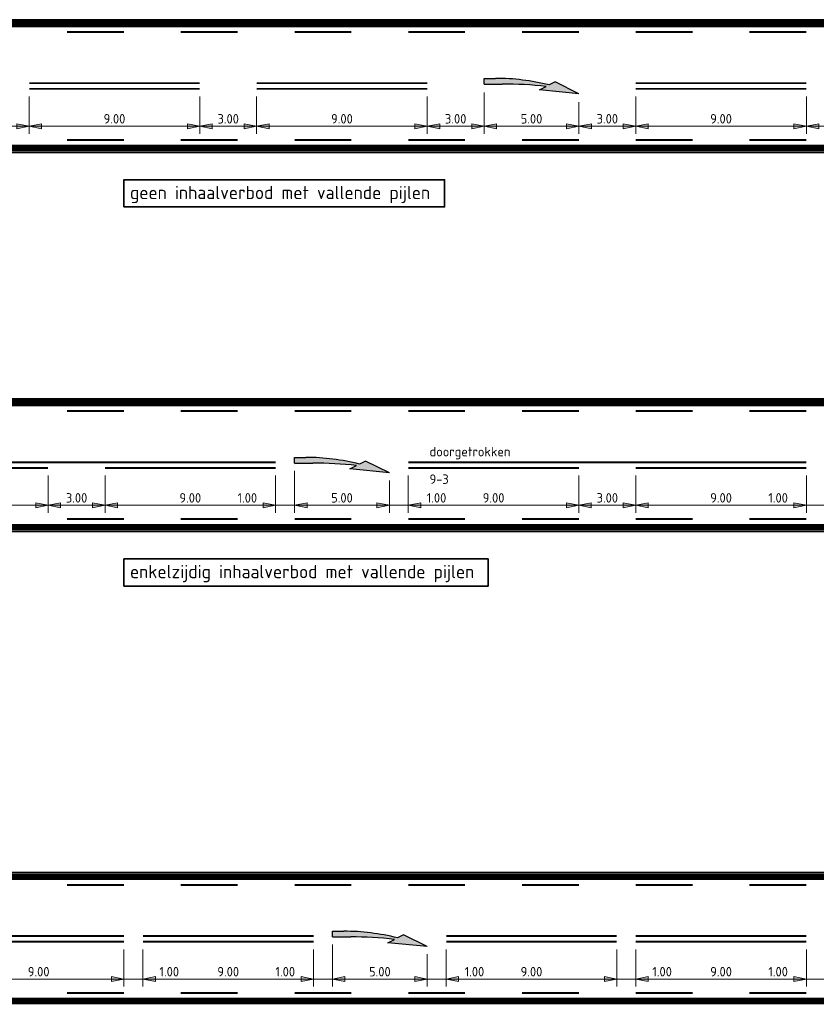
# Model space of a CAD drawing. Header units: metres. Extents: x -699 to 2316, y -1199 to 781.
# Tile 23 of 256: x 37 to 79, y -372 to -320. Entities that reach past the tile are written whole.
import ezdxf

# ---------------------------------------------------------------- set-up
doc = ezdxf.new("R2010")
doc.units = ezdxf.units.M
doc.header["$PDMODE"] = 1
for name, pattern in [('VW-1-1_STREEP', [2, 1, -1]), ('VW-3-3_STREEP', [6, 3, -3]), ('VW-9-3_STREEP', [12, 9, -3])]:
    doc.linetypes.add(name, pattern=pattern)
for name, color, linetype, lineweight in [('N-WA-VW-MARKERING_DYNAMISCH-G', 7, 'Continuous', 35), ('N-WA-VW-MARKERING_PIJL-S', 7, 'Continuous', 25), ('N-WE-VH-KANTVERHARDING-G', 210, 'Continuous', 35), ('N-WE-VW-MARKERING_LANGS_STREEP_33-G', 7, 'VW-3-3_STREEP', 13), ('N-WE-VW-MARKERING_LANGS_STREEP_93-G', 7, 'VW-9-3_STREEP', 13), ('N-WE-VW-MARKERING_LANGS_STREEP_DOORGETROKKEN_010-G', 7, 'Continuous', 13), ('X-XX-AL-M', 7, 'Continuous', 18), ('X-XX-AL-T25', 7, 'Continuous', 25), ('X-XX-AL-T35', 50, 'Continuous', 35)]:
    doc.layers.add(name, color=color, linetype=linetype, lineweight=lineweight)
doc.styles.add('NLCS-ISO', font='NLCS-ISO.ttf')
doc.styles.add('NLCS-ISO Standaard', font='NLCS-ISO.ttf')
doc.dimstyles.new('NLCS-M200-T25-Pijl-A', dxfattribs={"dimtxt": 0.5, "dimasz": 0.375, "dimexe": 0.4, "dimexo": 0.4, "dimgap": 0.14, "dimtad": 1, "dimlfac": -1, "dimzin": 0, "dimdsep": 46, "dimtxsty": 'NLCS-ISO Standaard', "dimblk": 'Pijl', "dimblk1": 'Pijl', "dimblk2": 'Pijl', "dimcen": 2.5, "dimdle": 2, "dimclrd": 256, "dimclre": 256, "dimclrt": 256, "dimadec": 0, "dimazin": 0, "dimtfac": 1, "dimtofl": 0, "dimtmove": 0, "dimatfit": 3, "dimldrblk": 'Pijl', "dimfxl": 1, "dimtolj": 1, "dimtzin": 0, "dimlwd": 18, "dimlwe": 18, "dimarcsym": 0})

# ---------------------------------------------------------------- blocks, each defined once
blk = doc.blocks.new('Pijl')
h = blk.add_hatch(color=256)
h.paths.add_polyline_path([(0, 0), (-1.75, 0.35), (-1.75, 0)])
h.paths.add_polyline_path([(-1.75, 0), (-1.75, -0.35), (0, 0)])
for p, q in [((-1.9, 0), (0, 0)), ((0, 0), (-1.75, 0.35)), ((-1.75, 0.35), (-1.75, -0.35)), ((0, 0), (-1.75, -0.35))]:
    blk.add_line(p, q)
blk = doc.blocks.new('*D185')
at = {"layer": 'Defpoints', "color": 0, "transparency": 16777216}
for p in [(29.908, -343.234), (38.908, -343.234), (38.908, -345.203)]:
    blk.add_point(p, dxfattribs=at)
at = {"layer": 'X-XX-AL-M', "lineweight": 18, "transparency": 16777216}
for p, q in [((29.908, -343.634), (29.908, -345.603)), ((38.908, -343.634), (38.908, -345.603)), ((30.283, -345.203), (38.533, -345.203))]:
    blk.add_line(p, q, dxfattribs=at)
at = {"layer": 'X-XX-AL-M', "lineweight": 18, "transparency": 16777216, "xscale": 0.375, "yscale": 0.375, "zscale": 0.375, "rotation": 180}
blk.add_blockref('Pijl', (29.908, -345.203), dxfattribs=at)
at = {"layer": 'X-XX-AL-M', "lineweight": 18, "transparency": 16777216, "xscale": 0.375, "yscale": 0.375, "zscale": 0.375}
blk.add_blockref('Pijl', (38.908, -345.203), dxfattribs=at)
at = {"layer": 'X-XX-AL-M', "transparency": 16777216, "insert": (34.408, -344.813), "char_height": 0.5, "attachment_point": 5, "style": 'NLCS-ISO Standaard'}
blk.add_mtext('\\A1;9.00', dxfattribs=at)
blk = doc.blocks.new('*D186')
at = {"layer": 'Defpoints', "color": 0, "transparency": 16777216}
for p in [(38.908, -343.234), (41.908, -343.234), (41.908, -345.203)]:
    blk.add_point(p, dxfattribs=at)
at = {"layer": 'X-XX-AL-M', "lineweight": 18, "transparency": 16777216}
for p, q in [((38.908, -343.634), (38.908, -345.603)), ((41.908, -343.634), (41.908, -345.603)), ((39.283, -345.203), (41.533, -345.203))]:
    blk.add_line(p, q, dxfattribs=at)
at = {"layer": 'X-XX-AL-M', "lineweight": 18, "transparency": 16777216, "xscale": 0.375, "yscale": 0.375, "zscale": 0.375, "rotation": 180}
blk.add_blockref('Pijl', (38.908, -345.203), dxfattribs=at)
at = {"layer": 'X-XX-AL-M', "lineweight": 18, "transparency": 16777216, "xscale": 0.375, "yscale": 0.375, "zscale": 0.375}
blk.add_blockref('Pijl', (41.908, -345.203), dxfattribs=at)
at = {"layer": 'X-XX-AL-M', "transparency": 16777216, "insert": (40.408, -344.813), "char_height": 0.5, "attachment_point": 5, "style": 'NLCS-ISO Standaard'}
blk.add_mtext('\\A1;3.00', dxfattribs=at)
blk = doc.blocks.new('*D187')
at = {"layer": 'Defpoints', "color": 0, "transparency": 16777216}
for p in [(41.908, -343.234), (50.908, -343.234), (50.908, -345.203)]:
    blk.add_point(p, dxfattribs=at)
at = {"layer": 'X-XX-AL-M', "lineweight": 18, "transparency": 16777216}
for p, q in [((41.908, -343.634), (41.908, -345.603)), ((50.908, -343.634), (50.908, -345.603)), ((42.283, -345.203), (50.533, -345.203))]:
    blk.add_line(p, q, dxfattribs=at)
at = {"layer": 'X-XX-AL-M', "lineweight": 18, "transparency": 16777216, "xscale": 0.375, "yscale": 0.375, "zscale": 0.375, "rotation": 180}
blk.add_blockref('Pijl', (41.908, -345.203), dxfattribs=at)
at = {"layer": 'X-XX-AL-M', "lineweight": 18, "transparency": 16777216, "xscale": 0.375, "yscale": 0.375, "zscale": 0.375}
blk.add_blockref('Pijl', (50.908, -345.203), dxfattribs=at)
at = {"layer": 'X-XX-AL-M', "transparency": 16777216, "insert": (46.408, -344.813), "char_height": 0.5, "attachment_point": 5, "style": 'NLCS-ISO Standaard'}
blk.add_mtext('\\A1;9.00', dxfattribs=at)
blk = doc.blocks.new('*D188')
at = {"layer": 'Defpoints', "color": 0, "transparency": 16777216}
for p in [(51.909, -343.029), (56.909, -343.539), (56.909, -345.203)]:
    blk.add_point(p, dxfattribs=at)
at = {"layer": 'X-XX-AL-M', "lineweight": 18, "transparency": 16777216}
for p, q in [((51.909, -343.429), (51.909, -345.603)), ((56.909, -343.939), (56.909, -345.603)), ((52.284, -345.203), (56.534, -345.203))]:
    blk.add_line(p, q, dxfattribs=at)
at = {"layer": 'X-XX-AL-M', "lineweight": 18, "transparency": 16777216, "xscale": 0.375, "yscale": 0.375, "zscale": 0.375, "rotation": 180}
blk.add_blockref('Pijl', (51.909, -345.203), dxfattribs=at)
at = {"layer": 'X-XX-AL-M', "lineweight": 18, "transparency": 16777216, "xscale": 0.375, "yscale": 0.375, "zscale": 0.375}
blk.add_blockref('Pijl', (56.909, -345.203), dxfattribs=at)
at = {"layer": 'X-XX-AL-M', "transparency": 16777216, "insert": (54.409, -344.813), "char_height": 0.5, "attachment_point": 5, "style": 'NLCS-ISO Standaard'}
blk.add_mtext('\\A1;5.00', dxfattribs=at)
blk = doc.blocks.new('*D189')
at = {"layer": 'Defpoints', "color": 0, "transparency": 16777216}
for p in [(57.908, -343.234), (66.908, -343.234), (66.908, -345.203)]:
    blk.add_point(p, dxfattribs=at)
at = {"layer": 'X-XX-AL-M', "lineweight": 18, "transparency": 16777216}
for p, q in [((57.908, -343.634), (57.908, -345.603)), ((66.908, -343.634), (66.908, -345.603)), ((58.283, -345.203), (66.533, -345.203))]:
    blk.add_line(p, q, dxfattribs=at)
at = {"layer": 'X-XX-AL-M', "lineweight": 18, "transparency": 16777216, "xscale": 0.375, "yscale": 0.375, "zscale": 0.375, "rotation": 180}
blk.add_blockref('Pijl', (57.908, -345.203), dxfattribs=at)
at = {"layer": 'X-XX-AL-M', "lineweight": 18, "transparency": 16777216, "xscale": 0.375, "yscale": 0.375, "zscale": 0.375}
blk.add_blockref('Pijl', (66.908, -345.203), dxfattribs=at)
at = {"layer": 'X-XX-AL-M', "transparency": 16777216, "insert": (62.408, -344.813), "char_height": 0.5, "attachment_point": 5, "style": 'NLCS-ISO Standaard'}
blk.add_mtext('\\A1;9.00', dxfattribs=at)
blk = doc.blocks.new('*D190')
at = {"layer": 'Defpoints', "color": 0, "transparency": 16777216}
for p in [(78.908, -343.234), (79.909, -342.979), (79.909, -345.203)]:
    blk.add_point(p, dxfattribs=at)
at = {"layer": 'X-XX-AL-M', "lineweight": 18, "transparency": 16777216}
for p, q in [((79.909, -343.379), (79.909, -345.603)), ((78.908, -343.634), (78.908, -345.603)), ((78.533, -345.203), (76.778, -345.203)), ((80.284, -345.203), (80.659, -345.203))]:
    blk.add_line(p, q, dxfattribs=at)
at = {"layer": 'X-XX-AL-M', "lineweight": 18, "transparency": 16777216, "xscale": 0.375, "yscale": 0.375, "zscale": 0.375}
blk.add_blockref('Pijl', (78.908, -345.203), dxfattribs=at)
at = {"layer": 'X-XX-AL-M', "lineweight": 18, "transparency": 16777216, "xscale": 0.375, "yscale": 0.375, "zscale": 0.375, "rotation": 180}
blk.add_blockref('Pijl', (79.909, -345.203), dxfattribs=at)
at = {"layer": 'X-XX-AL-M', "transparency": 16777216, "insert": (77.418, -344.813), "char_height": 0.5, "attachment_point": 5, "style": 'NLCS-ISO Standaard'}
blk.add_mtext('\\A1;1.00', dxfattribs=at)
blk = doc.blocks.new('*D196')
at = {"layer": 'Defpoints', "color": 0, "transparency": 16777216}
for p in [(66.908, -343.234), (69.908, -343.234), (69.908, -345.203)]:
    blk.add_point(p, dxfattribs=at)
at = {"layer": 'X-XX-AL-M', "lineweight": 18, "transparency": 16777216}
for p, q in [((66.908, -343.634), (66.908, -345.603)), ((69.908, -343.634), (69.908, -345.603)), ((67.283, -345.203), (69.533, -345.203))]:
    blk.add_line(p, q, dxfattribs=at)
at = {"layer": 'X-XX-AL-M', "lineweight": 18, "transparency": 16777216, "xscale": 0.375, "yscale": 0.375, "zscale": 0.375, "rotation": 180}
blk.add_blockref('Pijl', (66.908, -345.203), dxfattribs=at)
at = {"layer": 'X-XX-AL-M', "lineweight": 18, "transparency": 16777216, "xscale": 0.375, "yscale": 0.375, "zscale": 0.375}
blk.add_blockref('Pijl', (69.908, -345.203), dxfattribs=at)
at = {"layer": 'X-XX-AL-M', "transparency": 16777216, "insert": (68.408, -344.813), "char_height": 0.5, "attachment_point": 5, "style": 'NLCS-ISO Standaard'}
blk.add_mtext('\\A1;3.00', dxfattribs=at)
blk = doc.blocks.new('*D197')
at = {"layer": 'Defpoints', "color": 0, "transparency": 16777216}
for p in [(69.908, -343.234), (78.908, -343.234), (78.908, -345.203)]:
    blk.add_point(p, dxfattribs=at)
at = {"layer": 'X-XX-AL-M', "lineweight": 18, "transparency": 16777216}
for p, q in [((69.908, -343.634), (69.908, -345.603)), ((78.908, -343.634), (78.908, -345.603)), ((70.283, -345.203), (78.533, -345.203))]:
    blk.add_line(p, q, dxfattribs=at)
at = {"layer": 'X-XX-AL-M', "lineweight": 18, "transparency": 16777216, "xscale": 0.375, "yscale": 0.375, "zscale": 0.375, "rotation": 180}
blk.add_blockref('Pijl', (69.908, -345.203), dxfattribs=at)
at = {"layer": 'X-XX-AL-M', "lineweight": 18, "transparency": 16777216, "xscale": 0.375, "yscale": 0.375, "zscale": 0.375}
blk.add_blockref('Pijl', (78.908, -345.203), dxfattribs=at)
at = {"layer": 'X-XX-AL-M', "transparency": 16777216, "insert": (74.408, -344.813), "char_height": 0.5, "attachment_point": 5, "style": 'NLCS-ISO Standaard'}
blk.add_mtext('\\A1;9.00', dxfattribs=at)
blk = doc.blocks.new('*D229')
at = {"layer": 'Defpoints', "color": 0, "transparency": 16777216}
for p in [(50.908, -343.234), (51.909, -342.979), (51.909, -345.203)]:
    blk.add_point(p, dxfattribs=at)
at = {"layer": 'X-XX-AL-M', "lineweight": 18, "transparency": 16777216}
for p, q in [((51.909, -343.379), (51.909, -345.603)), ((50.908, -343.634), (50.908, -345.603)), ((50.533, -345.203), (48.778, -345.203)), ((52.284, -345.203), (52.659, -345.203))]:
    blk.add_line(p, q, dxfattribs=at)
at = {"layer": 'X-XX-AL-M', "lineweight": 18, "transparency": 16777216, "xscale": 0.375, "yscale": 0.375, "zscale": 0.375}
blk.add_blockref('Pijl', (50.908, -345.203), dxfattribs=at)
at = {"layer": 'X-XX-AL-M', "lineweight": 18, "transparency": 16777216, "xscale": 0.375, "yscale": 0.375, "zscale": 0.375, "rotation": 180}
blk.add_blockref('Pijl', (51.909, -345.203), dxfattribs=at)
at = {"layer": 'X-XX-AL-M', "transparency": 16777216, "insert": (49.418, -344.813), "char_height": 0.5, "attachment_point": 5, "style": 'NLCS-ISO Standaard'}
blk.add_mtext('\\A1;1.00', dxfattribs=at)
blk = doc.blocks.new('*D230')
at = {"layer": 'Defpoints', "color": 0, "transparency": 16777216}
for p in [(57.908, -343.234), (56.909, -343.489), (57.908, -345.203)]:
    blk.add_point(p, dxfattribs=at)
at = {"layer": 'X-XX-AL-M', "lineweight": 18, "transparency": 16777216}
for p, q in [((56.909, -343.889), (56.909, -345.603)), ((57.908, -343.634), (57.908, -345.603)), ((56.534, -345.203), (56.159, -345.203)), ((58.283, -345.203), (60.038, -345.203))]:
    blk.add_line(p, q, dxfattribs=at)
at = {"layer": 'X-XX-AL-M', "lineweight": 18, "transparency": 16777216, "xscale": 0.375, "yscale": 0.375, "zscale": 0.375}
blk.add_blockref('Pijl', (56.909, -345.203), dxfattribs=at)
at = {"layer": 'X-XX-AL-M', "lineweight": 18, "transparency": 16777216, "xscale": 0.375, "yscale": 0.375, "zscale": 0.375, "rotation": 180}
blk.add_blockref('Pijl', (57.908, -345.203), dxfattribs=at)
at = {"layer": 'X-XX-AL-M', "transparency": 16777216, "insert": (59.398, -344.813), "char_height": 0.5, "attachment_point": 5, "style": 'NLCS-ISO Standaard'}
blk.add_mtext('\\A1;1.00', dxfattribs=at)
blk = doc.blocks.new('*D353')
at = {"layer": 'Defpoints', "color": 0, "transparency": 16777216}
for p in [(34.908, -323.234), (37.908, -323.234), (37.908, -325.203)]:
    blk.add_point(p, dxfattribs=at)
at = {"layer": 'X-XX-AL-M', "lineweight": 18, "transparency": 16777216}
for p, q in [((34.908, -323.634), (34.908, -325.603)), ((37.908, -323.634), (37.908, -325.603)), ((35.283, -325.203), (37.533, -325.203))]:
    blk.add_line(p, q, dxfattribs=at)
at = {"layer": 'X-XX-AL-M', "lineweight": 18, "transparency": 16777216, "xscale": 0.375, "yscale": 0.375, "zscale": 0.375, "rotation": 180}
blk.add_blockref('Pijl', (34.908, -325.203), dxfattribs=at)
at = {"layer": 'X-XX-AL-M', "lineweight": 18, "transparency": 16777216, "xscale": 0.375, "yscale": 0.375, "zscale": 0.375}
blk.add_blockref('Pijl', (37.908, -325.203), dxfattribs=at)
at = {"layer": 'X-XX-AL-M', "transparency": 16777216, "insert": (36.408, -324.813), "char_height": 0.5, "attachment_point": 5, "style": 'NLCS-ISO Standaard'}
blk.add_mtext('\\A1;3.00', dxfattribs=at)
blk = doc.blocks.new('*D354')
at = {"layer": 'Defpoints', "color": 0, "transparency": 16777216}
for p in [(37.908, -323.234), (46.908, -323.234), (46.908, -325.203)]:
    blk.add_point(p, dxfattribs=at)
at = {"layer": 'X-XX-AL-M', "lineweight": 18, "transparency": 16777216}
for p, q in [((37.908, -323.634), (37.908, -325.603)), ((46.908, -323.634), (46.908, -325.603)), ((38.283, -325.203), (46.533, -325.203))]:
    blk.add_line(p, q, dxfattribs=at)
at = {"layer": 'X-XX-AL-M', "lineweight": 18, "transparency": 16777216, "xscale": 0.375, "yscale": 0.375, "zscale": 0.375, "rotation": 180}
blk.add_blockref('Pijl', (37.908, -325.203), dxfattribs=at)
at = {"layer": 'X-XX-AL-M', "lineweight": 18, "transparency": 16777216, "xscale": 0.375, "yscale": 0.375, "zscale": 0.375}
blk.add_blockref('Pijl', (46.908, -325.203), dxfattribs=at)
at = {"layer": 'X-XX-AL-M', "transparency": 16777216, "insert": (42.408, -324.813), "char_height": 0.5, "attachment_point": 5, "style": 'NLCS-ISO Standaard'}
blk.add_mtext('\\A1;9.00', dxfattribs=at)
blk = doc.blocks.new('*D355')
at = {"layer": 'Defpoints', "color": 0, "transparency": 16777216}
for p in [(46.908, -323.234), (49.908, -323.234), (49.908, -325.203)]:
    blk.add_point(p, dxfattribs=at)
at = {"layer": 'X-XX-AL-M', "lineweight": 18, "transparency": 16777216}
for p, q in [((46.908, -323.634), (46.908, -325.603)), ((49.908, -323.634), (49.908, -325.603)), ((47.283, -325.203), (49.533, -325.203))]:
    blk.add_line(p, q, dxfattribs=at)
at = {"layer": 'X-XX-AL-M', "lineweight": 18, "transparency": 16777216, "xscale": 0.375, "yscale": 0.375, "zscale": 0.375, "rotation": 180}
blk.add_blockref('Pijl', (46.908, -325.203), dxfattribs=at)
at = {"layer": 'X-XX-AL-M', "lineweight": 18, "transparency": 16777216, "xscale": 0.375, "yscale": 0.375, "zscale": 0.375}
blk.add_blockref('Pijl', (49.908, -325.203), dxfattribs=at)
at = {"layer": 'X-XX-AL-M', "transparency": 16777216, "insert": (48.408, -324.813), "char_height": 0.5, "attachment_point": 5, "style": 'NLCS-ISO Standaard'}
blk.add_mtext('\\A1;3.00', dxfattribs=at)
blk = doc.blocks.new('*D356')
at = {"layer": 'Defpoints', "color": 0, "transparency": 16777216}
for p in [(49.908, -323.234), (58.908, -323.234), (58.908, -325.203)]:
    blk.add_point(p, dxfattribs=at)
at = {"layer": 'X-XX-AL-M', "lineweight": 18, "transparency": 16777216}
for p, q in [((49.908, -323.634), (49.908, -325.603)), ((58.908, -323.634), (58.908, -325.603)), ((50.283, -325.203), (58.533, -325.203))]:
    blk.add_line(p, q, dxfattribs=at)
at = {"layer": 'X-XX-AL-M', "lineweight": 18, "transparency": 16777216, "xscale": 0.375, "yscale": 0.375, "zscale": 0.375, "rotation": 180}
blk.add_blockref('Pijl', (49.908, -325.203), dxfattribs=at)
at = {"layer": 'X-XX-AL-M', "lineweight": 18, "transparency": 16777216, "xscale": 0.375, "yscale": 0.375, "zscale": 0.375}
blk.add_blockref('Pijl', (58.908, -325.203), dxfattribs=at)
at = {"layer": 'X-XX-AL-M', "transparency": 16777216, "insert": (54.408, -324.813), "char_height": 0.5, "attachment_point": 5, "style": 'NLCS-ISO Standaard'}
blk.add_mtext('\\A1;9.00', dxfattribs=at)
blk = doc.blocks.new('*D357')
at = {"layer": 'Defpoints', "color": 0, "transparency": 16777216}
for p in [(61.909, -323.029), (58.908, -323.234), (61.909, -325.203)]:
    blk.add_point(p, dxfattribs=at)
at = {"layer": 'X-XX-AL-M', "lineweight": 18, "transparency": 16777216}
for p, q in [((58.908, -323.634), (58.908, -325.603)), ((61.909, -323.429), (61.909, -325.603)), ((59.283, -325.203), (61.534, -325.203))]:
    blk.add_line(p, q, dxfattribs=at)
at = {"layer": 'X-XX-AL-M', "lineweight": 18, "transparency": 16777216, "xscale": 0.375, "yscale": 0.375, "zscale": 0.375, "rotation": 180}
blk.add_blockref('Pijl', (58.908, -325.203), dxfattribs=at)
at = {"layer": 'X-XX-AL-M', "lineweight": 18, "transparency": 16777216, "xscale": 0.375, "yscale": 0.375, "zscale": 0.375}
blk.add_blockref('Pijl', (61.909, -325.203), dxfattribs=at)
at = {"layer": 'X-XX-AL-M', "transparency": 16777216, "insert": (60.408, -324.813), "char_height": 0.5, "attachment_point": 5, "style": 'NLCS-ISO Standaard'}
blk.add_mtext('\\A1;3.00', dxfattribs=at)
blk = doc.blocks.new('*D358')
at = {"layer": 'Defpoints', "color": 0, "transparency": 16777216}
for p in [(61.909, -323.029), (66.909, -323.539), (66.909, -325.203)]:
    blk.add_point(p, dxfattribs=at)
at = {"layer": 'X-XX-AL-M', "lineweight": 18, "transparency": 16777216}
for p, q in [((61.909, -323.429), (61.909, -325.603)), ((66.909, -323.939), (66.909, -325.603)), ((62.284, -325.203), (66.534, -325.203))]:
    blk.add_line(p, q, dxfattribs=at)
at = {"layer": 'X-XX-AL-M', "lineweight": 18, "transparency": 16777216, "xscale": 0.375, "yscale": 0.375, "zscale": 0.375, "rotation": 180}
blk.add_blockref('Pijl', (61.909, -325.203), dxfattribs=at)
at = {"layer": 'X-XX-AL-M', "lineweight": 18, "transparency": 16777216, "xscale": 0.375, "yscale": 0.375, "zscale": 0.375}
blk.add_blockref('Pijl', (66.909, -325.203), dxfattribs=at)
at = {"layer": 'X-XX-AL-M', "transparency": 16777216, "insert": (64.409, -324.813), "char_height": 0.5, "attachment_point": 5, "style": 'NLCS-ISO Standaard'}
blk.add_mtext('\\A1;5.00', dxfattribs=at)
blk = doc.blocks.new('*D359')
at = {"layer": 'Defpoints', "color": 0, "transparency": 16777216}
for p in [(66.909, -323.539), (69.908, -323.234), (69.908, -325.203)]:
    blk.add_point(p, dxfattribs=at)
at = {"layer": 'X-XX-AL-M', "lineweight": 18, "transparency": 16777216}
for p, q in [((69.908, -323.634), (69.908, -325.603)), ((66.909, -323.939), (66.909, -325.603)), ((67.284, -325.203), (69.533, -325.203))]:
    blk.add_line(p, q, dxfattribs=at)
at = {"layer": 'X-XX-AL-M', "lineweight": 18, "transparency": 16777216, "xscale": 0.375, "yscale": 0.375, "zscale": 0.375, "rotation": 180}
blk.add_blockref('Pijl', (66.909, -325.203), dxfattribs=at)
at = {"layer": 'X-XX-AL-M', "lineweight": 18, "transparency": 16777216, "xscale": 0.375, "yscale": 0.375, "zscale": 0.375}
blk.add_blockref('Pijl', (69.908, -325.203), dxfattribs=at)
at = {"layer": 'X-XX-AL-M', "transparency": 16777216, "insert": (68.408, -324.813), "char_height": 0.5, "attachment_point": 5, "style": 'NLCS-ISO Standaard'}
blk.add_mtext('\\A1;3.00', dxfattribs=at)
blk = doc.blocks.new('*D360')
at = {"layer": 'Defpoints', "color": 0, "transparency": 16777216}
for p in [(69.908, -323.234), (78.908, -323.234), (78.908, -325.203)]:
    blk.add_point(p, dxfattribs=at)
at = {"layer": 'X-XX-AL-M', "lineweight": 18, "transparency": 16777216}
for p, q in [((69.908, -323.634), (69.908, -325.603)), ((78.908, -323.634), (78.908, -325.603)), ((70.283, -325.203), (78.533, -325.203))]:
    blk.add_line(p, q, dxfattribs=at)
at = {"layer": 'X-XX-AL-M', "lineweight": 18, "transparency": 16777216, "xscale": 0.375, "yscale": 0.375, "zscale": 0.375, "rotation": 180}
blk.add_blockref('Pijl', (69.908, -325.203), dxfattribs=at)
at = {"layer": 'X-XX-AL-M', "lineweight": 18, "transparency": 16777216, "xscale": 0.375, "yscale": 0.375, "zscale": 0.375}
blk.add_blockref('Pijl', (78.908, -325.203), dxfattribs=at)
at = {"layer": 'X-XX-AL-M', "transparency": 16777216, "insert": (74.408, -324.813), "char_height": 0.5, "attachment_point": 5, "style": 'NLCS-ISO Standaard'}
blk.add_mtext('\\A1;9.00', dxfattribs=at)
blk = doc.blocks.new('*D361')
at = {"layer": 'Defpoints', "color": 0, "transparency": 16777216}
for p in [(81.909, -323.029), (78.908, -323.234), (81.909, -325.203)]:
    blk.add_point(p, dxfattribs=at)
at = {"layer": 'X-XX-AL-M', "lineweight": 18, "transparency": 16777216}
for p, q in [((78.908, -323.634), (78.908, -325.603)), ((81.909, -323.429), (81.909, -325.603)), ((79.283, -325.203), (81.534, -325.203))]:
    blk.add_line(p, q, dxfattribs=at)
at = {"layer": 'X-XX-AL-M', "lineweight": 18, "transparency": 16777216, "xscale": 0.375, "yscale": 0.375, "zscale": 0.375, "rotation": 180}
blk.add_blockref('Pijl', (78.908, -325.203), dxfattribs=at)
at = {"layer": 'X-XX-AL-M', "lineweight": 18, "transparency": 16777216, "xscale": 0.375, "yscale": 0.375, "zscale": 0.375}
blk.add_blockref('Pijl', (81.909, -325.203), dxfattribs=at)
at = {"layer": 'X-XX-AL-M', "transparency": 16777216, "insert": (80.408, -324.813), "char_height": 0.5, "attachment_point": 5, "style": 'NLCS-ISO Standaard'}
blk.add_mtext('\\A1;3.00', dxfattribs=at)
blk = doc.blocks.new('N-SVW-MARKERING_PIJL_VERDRIJF_RE_5.0')
h = blk.add_hatch(color=256)
h.paths.add_polyline_path([(5, -0.66), (2.92, -0.46), (3.27, -0.28, 0.004791), (2.888, -0.24), (4.153, -0.24)])
h.paths.add_polyline_path([(3.43, -0.2), (3.75, -0.04), (4.153, -0.24), (2.888, -0.24, 0.024122), (0.96, -0.15), (0, -0.15), (0, 0.15), (0.6, 0.15, -0.062013)])
for p, q in [((0, 0.15), (0.6, 0.15)), ((0, -0.15), (0, 0.15)), ((0, -0.15), (0.96, -0.15)), ((2.92, -0.46), (3.27, -0.28)), ((5, -0.66), (2.92, -0.46)), ((3.75, -0.04), (3.43, -0.2)), ((5, -0.66), (3.75, -0.04))]:
    blk.add_line(p, q)
for centre, radius, start, end in [((0.609, -11.39), 11.54, 75.8527, 90.0468), ((0.992, -20.17), 20.02, 83.4664, 90.0916)]:
    blk.add_arc(centre, radius, start, end)
blk = doc.blocks.new('*D711')
at = {"layer": 'Defpoints', "color": 0, "transparency": 16777216}
for p in [(43.908, -368.234), (52.908, -368.234), (52.908, -370.203)]:
    blk.add_point(p, dxfattribs=at)
at = {"layer": 'X-XX-AL-M', "lineweight": 18, "transparency": 16777216}
for p, q in [((43.908, -368.634), (43.908, -370.603)), ((52.908, -368.634), (52.908, -370.603)), ((44.283, -370.203), (52.533, -370.203))]:
    blk.add_line(p, q, dxfattribs=at)
at = {"layer": 'X-XX-AL-M', "lineweight": 18, "transparency": 16777216, "xscale": 0.375, "yscale": 0.375, "zscale": 0.375, "rotation": 180}
blk.add_blockref('Pijl', (43.908, -370.203), dxfattribs=at)
at = {"layer": 'X-XX-AL-M', "lineweight": 18, "transparency": 16777216, "xscale": 0.375, "yscale": 0.375, "zscale": 0.375}
blk.add_blockref('Pijl', (52.908, -370.203), dxfattribs=at)
at = {"layer": 'X-XX-AL-M', "transparency": 16777216, "insert": (48.408, -369.813), "char_height": 0.5, "attachment_point": 5, "style": 'NLCS-ISO Standaard'}
blk.add_mtext('\\A1;9.00', dxfattribs=at)
blk = doc.blocks.new('*D712')
at = {"layer": 'Defpoints', "color": 0, "transparency": 16777216}
for p in [(53.909, -368.029), (58.909, -368.539), (58.909, -370.203)]:
    blk.add_point(p, dxfattribs=at)
at = {"layer": 'X-XX-AL-M', "lineweight": 18, "transparency": 16777216}
for p, q in [((53.909, -368.429), (53.909, -370.603)), ((58.909, -368.939), (58.909, -370.603)), ((54.284, -370.203), (58.534, -370.203))]:
    blk.add_line(p, q, dxfattribs=at)
at = {"layer": 'X-XX-AL-M', "lineweight": 18, "transparency": 16777216, "xscale": 0.375, "yscale": 0.375, "zscale": 0.375, "rotation": 180}
blk.add_blockref('Pijl', (53.909, -370.203), dxfattribs=at)
at = {"layer": 'X-XX-AL-M', "lineweight": 18, "transparency": 16777216, "xscale": 0.375, "yscale": 0.375, "zscale": 0.375}
blk.add_blockref('Pijl', (58.909, -370.203), dxfattribs=at)
at = {"layer": 'X-XX-AL-M', "transparency": 16777216, "insert": (56.409, -369.813), "char_height": 0.5, "attachment_point": 5, "style": 'NLCS-ISO Standaard'}
blk.add_mtext('\\A1;5.00', dxfattribs=at)
blk = doc.blocks.new('*D713')
at = {"layer": 'Defpoints', "color": 0, "transparency": 16777216}
for p in [(59.908, -368.234), (68.908, -368.234), (68.908, -370.203)]:
    blk.add_point(p, dxfattribs=at)
at = {"layer": 'X-XX-AL-M', "lineweight": 18, "transparency": 16777216}
for p, q in [((59.908, -368.634), (59.908, -370.603)), ((68.908, -368.634), (68.908, -370.603)), ((60.283, -370.203), (68.533, -370.203))]:
    blk.add_line(p, q, dxfattribs=at)
at = {"layer": 'X-XX-AL-M', "lineweight": 18, "transparency": 16777216, "xscale": 0.375, "yscale": 0.375, "zscale": 0.375, "rotation": 180}
blk.add_blockref('Pijl', (59.908, -370.203), dxfattribs=at)
at = {"layer": 'X-XX-AL-M', "lineweight": 18, "transparency": 16777216, "xscale": 0.375, "yscale": 0.375, "zscale": 0.375}
blk.add_blockref('Pijl', (68.908, -370.203), dxfattribs=at)
at = {"layer": 'X-XX-AL-M', "transparency": 16777216, "insert": (64.408, -369.813), "char_height": 0.5, "attachment_point": 5, "style": 'NLCS-ISO Standaard'}
blk.add_mtext('\\A1;9.00', dxfattribs=at)
blk = doc.blocks.new('*D714')
at = {"layer": 'Defpoints', "color": 0, "transparency": 16777216}
for p in [(78.908, -368.234), (79.909, -367.979), (79.909, -370.203)]:
    blk.add_point(p, dxfattribs=at)
at = {"layer": 'X-XX-AL-M', "lineweight": 18, "transparency": 16777216}
for p, q in [((78.908, -368.634), (78.908, -370.603)), ((79.909, -368.379), (79.909, -370.603)), ((78.533, -370.203), (76.778, -370.203)), ((80.284, -370.203), (80.659, -370.203))]:
    blk.add_line(p, q, dxfattribs=at)
at = {"layer": 'X-XX-AL-M', "lineweight": 18, "transparency": 16777216, "xscale": 0.375, "yscale": 0.375, "zscale": 0.375}
blk.add_blockref('Pijl', (78.908, -370.203), dxfattribs=at)
at = {"layer": 'X-XX-AL-M', "lineweight": 18, "transparency": 16777216, "xscale": 0.375, "yscale": 0.375, "zscale": 0.375, "rotation": 180}
blk.add_blockref('Pijl', (79.909, -370.203), dxfattribs=at)
at = {"layer": 'X-XX-AL-M', "transparency": 16777216, "insert": (77.418, -369.813), "char_height": 0.5, "attachment_point": 5, "style": 'NLCS-ISO Standaard'}
blk.add_mtext('\\A1;1.00', dxfattribs=at)
blk = doc.blocks.new('*D720')
at = {"layer": 'Defpoints', "color": 0, "transparency": 16777216}
for p in [(68.908, -368.234), (69.908, -368.234), (69.908, -370.203)]:
    blk.add_point(p, dxfattribs=at)
at = {"layer": 'X-XX-AL-M', "lineweight": 18, "transparency": 16777216}
for p, q in [((68.908, -368.634), (68.908, -370.603)), ((69.908, -368.634), (69.908, -370.603)), ((68.533, -370.203), (68.158, -370.203)), ((70.283, -370.203), (71.938, -370.203))]:
    blk.add_line(p, q, dxfattribs=at)
at = {"layer": 'X-XX-AL-M', "lineweight": 18, "transparency": 16777216, "xscale": 0.375, "yscale": 0.375, "zscale": 0.375}
blk.add_blockref('Pijl', (68.908, -370.203), dxfattribs=at)
at = {"layer": 'X-XX-AL-M', "lineweight": 18, "transparency": 16777216, "xscale": 0.375, "yscale": 0.375, "zscale": 0.375, "rotation": 180}
blk.add_blockref('Pijl', (69.908, -370.203), dxfattribs=at)
at = {"layer": 'X-XX-AL-M', "transparency": 16777216, "insert": (71.298, -369.813), "char_height": 0.5, "attachment_point": 5, "style": 'NLCS-ISO Standaard'}
blk.add_mtext('\\A1;1.00', dxfattribs=at)
blk = doc.blocks.new('*D721')
at = {"layer": 'Defpoints', "color": 0, "transparency": 16777216}
for p in [(69.908, -368.234), (78.908, -368.234), (78.908, -370.203)]:
    blk.add_point(p, dxfattribs=at)
at = {"layer": 'X-XX-AL-M', "lineweight": 18, "transparency": 16777216}
for p, q in [((69.908, -368.634), (69.908, -370.603)), ((78.908, -368.634), (78.908, -370.603)), ((70.283, -370.203), (78.533, -370.203))]:
    blk.add_line(p, q, dxfattribs=at)
at = {"layer": 'X-XX-AL-M', "lineweight": 18, "transparency": 16777216, "xscale": 0.375, "yscale": 0.375, "zscale": 0.375, "rotation": 180}
blk.add_blockref('Pijl', (69.908, -370.203), dxfattribs=at)
at = {"layer": 'X-XX-AL-M', "lineweight": 18, "transparency": 16777216, "xscale": 0.375, "yscale": 0.375, "zscale": 0.375}
blk.add_blockref('Pijl', (78.908, -370.203), dxfattribs=at)
at = {"layer": 'X-XX-AL-M', "transparency": 16777216, "insert": (74.408, -369.813), "char_height": 0.5, "attachment_point": 5, "style": 'NLCS-ISO Standaard'}
blk.add_mtext('\\A1;9.00', dxfattribs=at)
blk = doc.blocks.new('*D722')
at = {"layer": 'Defpoints', "color": 0, "transparency": 16777216}
for p in [(52.908, -368.234), (53.909, -367.979), (53.909, -370.203)]:
    blk.add_point(p, dxfattribs=at)
at = {"layer": 'X-XX-AL-M', "lineweight": 18, "transparency": 16777216}
for p, q in [((52.908, -368.634), (52.908, -370.603)), ((53.909, -368.379), (53.909, -370.603)), ((52.533, -370.203), (50.778, -370.203)), ((54.284, -370.203), (54.659, -370.203))]:
    blk.add_line(p, q, dxfattribs=at)
at = {"layer": 'X-XX-AL-M', "lineweight": 18, "transparency": 16777216, "xscale": 0.375, "yscale": 0.375, "zscale": 0.375}
blk.add_blockref('Pijl', (52.908, -370.203), dxfattribs=at)
at = {"layer": 'X-XX-AL-M', "lineweight": 18, "transparency": 16777216, "xscale": 0.375, "yscale": 0.375, "zscale": 0.375, "rotation": 180}
blk.add_blockref('Pijl', (53.909, -370.203), dxfattribs=at)
at = {"layer": 'X-XX-AL-M', "transparency": 16777216, "insert": (51.418, -369.813), "char_height": 0.5, "attachment_point": 5, "style": 'NLCS-ISO Standaard'}
blk.add_mtext('\\A1;1.00', dxfattribs=at)
blk = doc.blocks.new('*D723')
at = {"layer": 'Defpoints', "color": 0, "transparency": 16777216}
for p in [(59.908, -368.234), (58.909, -368.489), (59.908, -370.203)]:
    blk.add_point(p, dxfattribs=at)
at = {"layer": 'X-XX-AL-M', "lineweight": 18, "transparency": 16777216}
for p, q in [((59.908, -368.634), (59.908, -370.603)), ((58.909, -368.889), (58.909, -370.603)), ((58.534, -370.203), (58.159, -370.203)), ((60.283, -370.203), (62.038, -370.203))]:
    blk.add_line(p, q, dxfattribs=at)
at = {"layer": 'X-XX-AL-M', "lineweight": 18, "transparency": 16777216, "xscale": 0.375, "yscale": 0.375, "zscale": 0.375}
blk.add_blockref('Pijl', (58.909, -370.203), dxfattribs=at)
at = {"layer": 'X-XX-AL-M', "lineweight": 18, "transparency": 16777216, "xscale": 0.375, "yscale": 0.375, "zscale": 0.375, "rotation": 180}
blk.add_blockref('Pijl', (59.908, -370.203), dxfattribs=at)
at = {"layer": 'X-XX-AL-M', "transparency": 16777216, "insert": (61.398, -369.813), "char_height": 0.5, "attachment_point": 5, "style": 'NLCS-ISO Standaard'}
blk.add_mtext('\\A1;1.00', dxfattribs=at)
blk = doc.blocks.new('*D728')
at = {"layer": 'Defpoints', "color": 0, "transparency": 16777216}
for p in [(33.908, -368.234), (42.908, -368.234), (42.908, -370.203)]:
    blk.add_point(p, dxfattribs=at)
at = {"layer": 'X-XX-AL-M', "lineweight": 18, "transparency": 16777216}
for p, q in [((33.908, -368.634), (33.908, -370.603)), ((42.908, -368.634), (42.908, -370.603)), ((34.283, -370.203), (42.533, -370.203))]:
    blk.add_line(p, q, dxfattribs=at)
at = {"layer": 'X-XX-AL-M', "lineweight": 18, "transparency": 16777216, "xscale": 0.375, "yscale": 0.375, "zscale": 0.375, "rotation": 180}
blk.add_blockref('Pijl', (33.908, -370.203), dxfattribs=at)
at = {"layer": 'X-XX-AL-M', "lineweight": 18, "transparency": 16777216, "xscale": 0.375, "yscale": 0.375, "zscale": 0.375}
blk.add_blockref('Pijl', (42.908, -370.203), dxfattribs=at)
at = {"layer": 'X-XX-AL-M', "transparency": 16777216, "insert": (38.408, -369.813), "char_height": 0.5, "attachment_point": 5, "style": 'NLCS-ISO Standaard'}
blk.add_mtext('\\A1;9.00', dxfattribs=at)
blk = doc.blocks.new('*D729')
at = {"layer": 'Defpoints', "color": 0, "transparency": 16777216}
for p in [(42.908, -368.234), (43.908, -368.234), (43.908, -370.203)]:
    blk.add_point(p, dxfattribs=at)
at = {"layer": 'X-XX-AL-M', "lineweight": 18, "transparency": 16777216}
for p, q in [((42.908, -368.634), (42.908, -370.603)), ((43.908, -368.634), (43.908, -370.603)), ((42.533, -370.203), (42.158, -370.203)), ((44.283, -370.203), (45.938, -370.203))]:
    blk.add_line(p, q, dxfattribs=at)
at = {"layer": 'X-XX-AL-M', "lineweight": 18, "transparency": 16777216, "xscale": 0.375, "yscale": 0.375, "zscale": 0.375}
blk.add_blockref('Pijl', (42.908, -370.203), dxfattribs=at)
at = {"layer": 'X-XX-AL-M', "lineweight": 18, "transparency": 16777216, "xscale": 0.375, "yscale": 0.375, "zscale": 0.375, "rotation": 180}
blk.add_blockref('Pijl', (43.908, -370.203), dxfattribs=at)
at = {"layer": 'X-XX-AL-M', "transparency": 16777216, "insert": (45.298, -369.813), "char_height": 0.5, "attachment_point": 5, "style": 'NLCS-ISO Standaard'}
blk.add_mtext('\\A1;1.00', dxfattribs=at)

msp = doc.modelspace()

# ---------------------------------------------------------------- linework, layer by layer
at = {"layer": 'N-WA-VW-MARKERING_DYNAMISCH-G', "color": 251, "linetype": 'VW-1-1_STREEP', "ltscale": 0.85, "const_width": 0.35}
for points in [[(-86.0936, -319.8089), (122.9076, -319.8089)], [(122.9076, -326.3589), (-86.0936, -326.3589)], [(-86.0936, -339.8089), (122.9076, -339.8089)], [(122.9076, -346.3589), (-86.0936, -346.3589)], [(-99.3018, -364.8089), (122.9076, -364.8089)], [(122.9076, -371.3589), (-99.3018, -371.3589)]]:
    msp.add_lwpolyline(points, dxfattribs=at)
at = {"layer": 'N-WE-VH-KANTVERHARDING-G'}
for p, q in [((-86.0936, -319.5839), (122.9076, -319.5839)), ((122.9076, -326.5839), (-86.0936, -326.5839)), ((-86.0936, -339.5839), (122.9076, -339.5839)), ((122.9076, -346.5839), (-86.0936, -346.5839)), ((-99.3018, -364.5839), (122.9076, -364.5839))]:
    msp.add_line(p, q, dxfattribs=at)
at = {"layer": 'N-WE-VW-MARKERING_LANGS_STREEP_33-G', "linetype": 'Continuous', "const_width": 0.1}
for points in [[(39.9076, -320.2339), (42.9076, -320.2339)], [(45.9076, -320.2339), (48.9076, -320.2339)], [(51.9076, -320.2339), (54.9076, -320.2339)], [(57.9076, -320.2339), (60.9076, -320.2339)], [(63.9076, -320.2339), (66.9076, -320.2339)], [(69.9076, -320.2339), (72.9076, -320.2339)], [(75.9076, -320.2339), (78.9076, -320.2339)], [(42.9079, -325.9339), (39.9079, -325.9339)], [(48.9079, -325.9339), (45.9079, -325.9339)], [(54.9079, -325.9339), (51.9079, -325.9339)], [(60.9079, -325.9339), (57.9079, -325.9339)], [(66.9079, -325.9339), (63.9079, -325.9339)], [(72.9079, -325.9339), (69.9079, -325.9339)], [(78.9079, -325.9339), (75.9079, -325.9339)], [(39.9076, -340.2339), (42.9076, -340.2339)], [(45.9076, -340.2339), (48.9076, -340.2339)], [(51.9076, -340.2339), (54.9076, -340.2339)], [(57.9076, -340.2339), (60.9076, -340.2339)], [(63.9076, -340.2339), (66.9076, -340.2339)], [(69.9076, -340.2339), (72.9076, -340.2339)], [(75.9076, -340.2339), (78.9076, -340.2339)], [(42.9079, -345.9339), (39.9079, -345.9339)], [(48.9079, -345.9339), (45.9079, -345.9339)], [(54.9079, -345.9339), (51.9079, -345.9339)], [(60.9079, -345.9339), (57.9079, -345.9339)], [(66.9079, -345.9339), (63.9079, -345.9339)], [(72.9079, -345.9339), (69.9079, -345.9339)], [(78.9079, -345.9339), (75.9079, -345.9339)], [(39.9076, -365.2339), (42.9076, -365.2339)], [(45.9076, -365.2339), (48.9076, -365.2339)], [(51.9076, -365.2339), (54.9076, -365.2339)], [(57.9076, -365.2339), (60.9076, -365.2339)], [(63.9076, -365.2339), (66.9076, -365.2339)], [(69.9076, -365.2339), (72.9076, -365.2339)], [(75.9076, -365.2339), (78.9076, -365.2339)], [(42.9079, -370.9339), (39.9079, -370.9339)], [(48.9079, -370.9339), (45.9079, -370.9339)], [(54.9079, -370.9339), (51.9079, -370.9339)], [(60.9079, -370.9339), (57.9079, -370.9339)], [(66.9079, -370.9339), (63.9079, -370.9339)], [(72.9079, -370.9339), (69.9079, -370.9339)], [(78.9079, -370.9339), (75.9079, -370.9339)]]:
    msp.add_lwpolyline(points, dxfattribs=at)
at = {"layer": 'N-WE-VW-MARKERING_LANGS_STREEP_93-G', "linetype": 'Continuous', "const_width": 0.1}
for points in [[(37.9075, -322.9339), (46.9075, -322.9339)], [(49.9075, -322.9339), (58.9075, -322.9339)], [(69.9075, -322.9339), (78.9075, -322.9339)], [(46.9077, -323.2339), (37.9077, -323.2339)], [(58.9077, -323.2339), (49.9077, -323.2339)], [(78.9078, -323.2339), (69.9078, -323.2339)], [(38.9077, -343.2339), (29.9077, -343.2339)], [(50.9077, -343.2339), (41.9077, -343.2339)], [(66.9078, -343.2339), (57.9078, -343.2339)], [(78.9078, -343.2339), (69.9078, -343.2339)], [(42.9077, -367.9339), (33.9077, -367.9339)], [(42.9077, -368.2339), (33.9077, -368.2339)], [(52.9077, -367.9339), (43.9077, -367.9339)], [(52.9077, -368.2339), (43.9077, -368.2339)], [(68.9078, -367.9339), (59.9078, -367.9339)], [(68.9078, -368.2339), (59.9078, -368.2339)], [(78.9078, -367.9339), (69.9078, -367.9339)], [(78.9078, -368.2339), (69.9078, -368.2339)]]:
    msp.add_lwpolyline(points, dxfattribs=at)
at = {"layer": 'N-WE-VW-MARKERING_LANGS_STREEP_DOORGETROKKEN_010-G', "linetype": 'Continuous', "const_width": 0.1}
for points in [[(17.9075, -342.9339), (50.9075, -342.9339)], [(57.9075, -342.9339), (78.9075, -342.9339)]]:
    msp.add_lwpolyline(points, dxfattribs=at)
at = {"layer": 'X-XX-AL-M'}
for p, q in [((-55.2223, -345.2035), (104.5745, -345.2035)), ((92.9671, -370.2035), (-61.2223, -370.2035))]:
    msp.add_line(p, q, dxfattribs=at)
at = {"layer": 'X-XX-AL-T35'}
for points in [[(42.9067, -329.4655), (59.8252, -329.4655), (59.8252, -328.0324), (42.9067, -328.0324)], [(42.9067, -349.4655), (62.1264, -349.4655), (62.1264, -348.0324), (42.9067, -348.0324)]]:
    msp.add_lwpolyline(points, close=True, dxfattribs=at)

# ---------------------------------------------------------------- block references
at = {"layer": 'N-WA-VW-MARKERING_PIJL-S'}
for p in [(61.9086, -322.8289), (51.9086, -342.8289), (53.9086, -367.8289)]:
    msp.add_blockref('N-SVW-MARKERING_PIJL_VERDRIJF_RE_5.0', p, dxfattribs=at)

# ---------------------------------------------------------------- texts
at = {"layer": 'X-XX-AL-T25', "style": 'NLCS-ISO'}
msp.add_text('9-3', height=0.5, dxfattribs=at).set_placement((59.0307, -344.0772))
at = {"layer": 'X-XX-AL-T25', "insert": (59.0307, -342.7772), "char_height": 0.5, "attachment_point": 7, "style": 'NLCS-ISO'}
msp.add_mtext('\\A1;doorgetrokken', dxfattribs=at)
at = {"layer": 'X-XX-AL-T35', "style": 'NLCS-ISO'}
for s, p in [('geen inhaalverbod met vallende pijlen', (43.2259, -329.0521)), ('enkelzijdig inhaalverbod met vallende pijlen', (43.2259, -349.0521))]:
    msp.add_text(s, height=0.7, dxfattribs=at).set_placement(p)

# ---------------------------------------------------------------- dimensions: what is measured, and where the dimension line sits
at = {"layer": 'X-XX-AL-M'}
for base, p1, p2, picture, middle in [((61.9086, -325.2035), (58.9077, -323.2339), (61.9086, -323.0289), '*D357', (60.4082, -324.8135)), ((66.9086, -325.2035), (61.9086, -323.0289), (66.9086, -323.5389), '*D358', (64.4086, -324.8135)), ((81.9086, -325.2035), (78.9078, -323.2339), (81.9086, -323.0289), '*D361', (80.4082, -324.8135)), ((37.9077, -325.2035), (34.9077, -323.2339), (37.9077, -323.2339), '*D353', (36.4077, -324.8135)), ((46.9077, -325.2035), (37.9077, -323.2339), (46.9077, -323.2339), '*D354', (42.4077, -324.8135)), ((49.9077, -325.2035), (46.9077, -323.2339), (49.9077, -323.2339), '*D355', (48.4077, -324.8135)), ((58.9077, -325.2035), (49.9077, -323.2339), (58.9077, -323.2339), '*D356', (54.4077, -324.8135)), ((69.9078, -325.2035), (66.9086, -323.5389), (69.9078, -323.2339), '*D359', (68.4082, -324.8135)), ((78.9078, -325.2035), (69.9078, -323.2339), (78.9078, -323.2339), '*D360', (74.4078, -324.8135)), ((38.9077, -345.2035), (29.9077, -343.2339), (38.9077, -343.2339), '*D185', (34.4077, -344.8135)), ((41.9077, -345.2035), (38.9077, -343.2339), (41.9077, -343.2339), '*D186', (40.4077, -344.8135)), ((50.9077, -345.2035), (41.9077, -343.2339), (50.9077, -343.2339), '*D187', (46.4077, -344.8135)), ((56.9086, -345.2035), (51.9086, -343.0289), (56.9086, -343.5389), '*D188', (54.4086, -344.8135)), ((66.9078, -345.2035), (57.9078, -343.2339), (66.9078, -343.2339), '*D189', (62.4078, -344.8135)), ((69.9078, -345.2035), (66.9078, -343.2339), (69.9078, -343.2339), '*D196', (68.4078, -344.8135)), ((78.9078, -345.2035), (69.9078, -343.2339), (78.9078, -343.2339), '*D197', (74.4078, -344.8135)), ((42.9077, -370.2035), (33.9077, -368.2339), (42.9077, -368.2339), '*D728', (38.4077, -369.8135)), ((43.9077, -370.2035), (42.9077, -368.2339), (43.9077, -368.2339), '*D729', (45.2977, -369.8135)), ((52.9077, -370.2035), (43.9077, -368.2339), (52.9077, -368.2339), '*D711', (48.4077, -369.8135)), ((58.9086, -370.2035), (53.9086, -368.0289), (58.9086, -368.5389), '*D712', (56.4086, -369.8135)), ((68.9078, -370.2035), (59.9078, -368.2339), (68.9078, -368.2339), '*D713', (64.4078, -369.8135)), ((69.9078, -370.2035), (68.9078, -368.2339), (69.9078, -368.2339), '*D720', (71.2978, -369.8135)), ((78.9078, -370.2035), (69.9078, -368.2339), (78.9078, -368.2339), '*D721', (74.4078, -369.8135))]:
    dim = msp.add_linear_dim(base=base, p1=p1, p2=p2, angle=360, dimstyle='NLCS-M200-T25-Pijl-A', dxfattribs=at)
    dim.commit()
    dim.dimension.update_dxf_attribs({"geometry": picture, "text_midpoint": middle})
for base, p1, p2, picture, middle in [((51.9086, -345.2035), (50.9077, -343.2339), (51.9086, -342.9789), '*D229', (49.4177, -345.2035)), ((57.9079, -345.2035), (56.9086, -343.4889), (57.9079, -343.2339), '*D230', (59.3979, -345.2035)), ((79.9086, -345.2035), (78.9078, -343.2339), (79.9086, -342.9789), '*D190', (77.4178, -345.2035)), ((53.9086, -370.2035), (52.9077, -368.2339), (53.9086, -367.9789), '*D722', (51.4177, -370.2035)), ((59.9079, -370.2035), (58.9086, -368.4889), (59.9079, -368.2339), '*D723', (61.3979, -370.2035)), ((79.9086, -370.2035), (78.9078, -368.2339), (79.9086, -367.9789), '*D714', (77.4178, -370.2035))]:
    dim = msp.add_linear_dim(base=base, p1=p1, p2=p2, angle=360, dimstyle='NLCS-M200-T25-Pijl-A', dxfattribs=at)
    dim.commit()
    dim.dimension.update_dxf_attribs({"geometry": picture, "text_midpoint": middle, "dimtype": 160})

doc.saveas('drawing.dxf')
